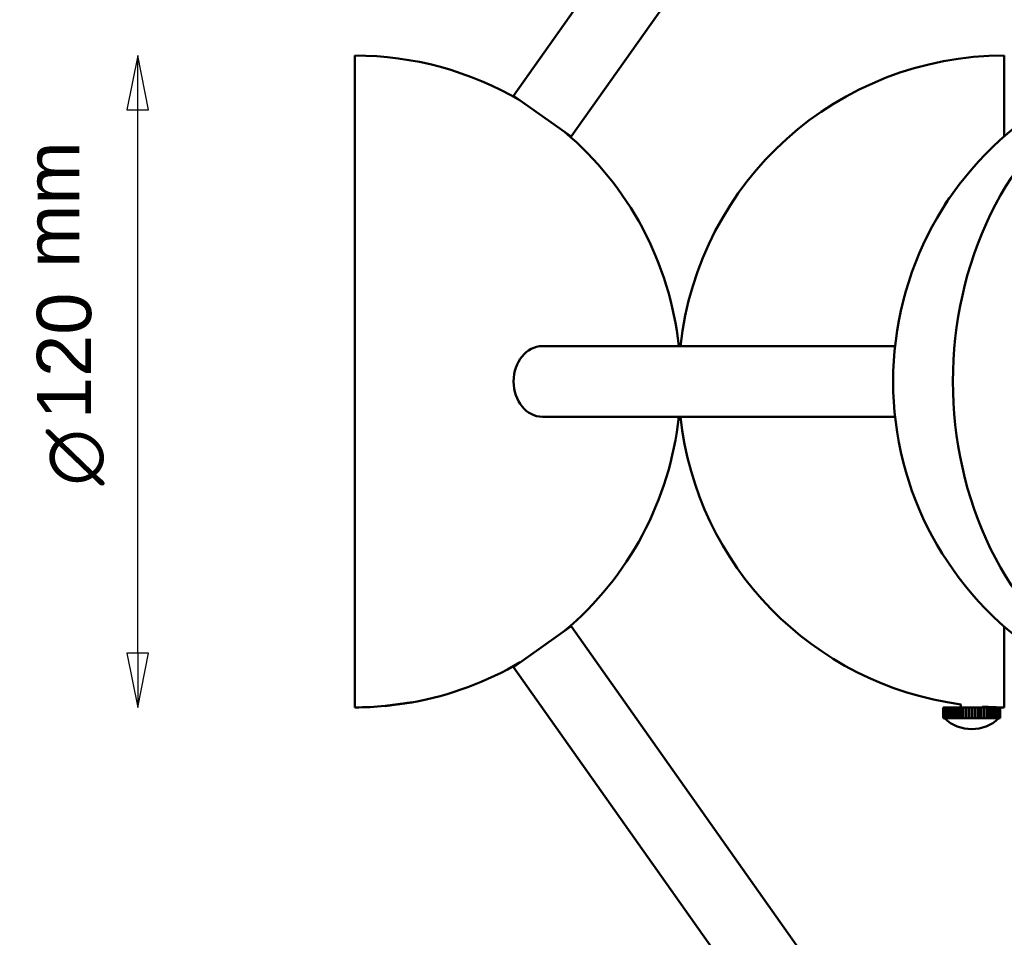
# Model space of a CAD drawing. Header units: millimetres. Extents: x 274 to 1648, y 34 to 1112.
# Tile 12 of 14: x 954 to 1135, y 718 to 886. Entities that reach past the tile are written whole.
import ezdxf

# ---------------------------------------------------------------- set-up
doc = ezdxf.new("R2010")
doc.units = ezdxf.units.MM
doc.header["$LTSCALE"] = 4
for name, color, linetype, lineweight in [('Symbol (ISO)', 7, 'Continuous', 25), ('Widoczne (ISO)', 7, 'Continuous', 50), ('Wymiar (ISO)', 7, 'Continuous', 25)]:
    doc.layers.add(name, color=color, linetype=linetype, lineweight=lineweight)
doc.styles.add('Styl tekstu33', font='AIGDT___.TTF')
doc.styles.add('Tekst notatki (ISO)', font='arial.ttf')

msp = doc.modelspace()

# ---------------------------------------------------------------- linework, layer by layer
at = {"layer": 'Widoczne (ISO)'}
for p, q in [((1135.03, 999.79), (1044.96, 872.42)), ((1145.64, 992.29), (1055.58, 864.91)), ((1015.75, 879.85), (1015.75, 759.85)), ((1135.33, 864.99), (1135.33, 879.85)), ((1044.96, 872.42), (1055.58, 864.91)), ((1124.31, 852.17), (1124.36, 852.32)), ((1124.4, 852.31), (1124.36, 852.32)), ((1124.37, 852.36), (1124.56, 852.76)), ((1124.42, 852.34), (1124.37, 852.36)), ((1124.37, 852.31), (1124.37, 852.36)), ((1124.67, 852.72), (1124.56, 852.76)), ((1124.58, 852.8), (1124.82, 853.18)), ((1124.68, 852.75), (1124.58, 852.8)), ((1124.58, 852.75), (1124.58, 852.8)), ((1124.93, 853.13), (1124.82, 853.18)), ((1124.85, 853.22), (1125.13, 853.58)), ((1124.95, 853.15), (1124.85, 853.22)), ((1124.85, 853.17), (1124.85, 853.22)), ((1125.2, 853.53), (1125.13, 853.58)), ((1125.16, 853.61), (1125.48, 853.94)), ((1125.22, 853.56), (1125.16, 853.61)), ((1125.16, 853.56), (1125.16, 853.61)), ((1125.48, 853.94), (1125.48, 853.94)), ((1115.21, 826.35), (1050.27, 826.35)), ((1115.21, 813.35), (1050.27, 813.35)), ((1055.58, 774.78), (1044.96, 767.27)), ((1145.64, 647.41), (1055.58, 774.78)), ((1135.33, 759.85), (1135.33, 774.71)), ((1135.03, 639.9), (1044.96, 767.27)), ((1124.08, 759.85), (1124.08, 759.85)), ((1124.08, 757.85), (1124.08, 759.85)), ((1124.08, 759.85), (1124.08, 757.85)), ((1124.11, 759.85), (1124.08, 759.85)), ((1124.12, 759.85), (1124.11, 759.85)), ((1124.11, 757.85), (1124.11, 759.85)), ((1124.12, 759.85), (1124.12, 757.85)), ((1124.21, 759.85), (1124.12, 759.85)), ((1124.22, 759.85), (1124.21, 759.85)), ((1124.21, 757.85), (1124.21, 759.85)), ((1124.22, 759.85), (1124.22, 757.85)), ((1124.36, 759.85), (1124.22, 759.85)), ((1124.37, 759.85), (1124.36, 759.85)), ((1124.36, 757.85), (1124.36, 759.85)), ((1124.37, 759.85), (1124.37, 757.85)), ((1124.56, 759.85), (1124.37, 759.85)), ((1124.58, 759.85), (1124.56, 759.85)), ((1124.56, 757.85), (1124.56, 759.85)), ((1124.58, 759.85), (1124.58, 757.85)), ((1124.82, 759.85), (1124.58, 759.85)), ((1124.85, 759.85), (1124.82, 759.85)), ((1124.82, 757.85), (1124.82, 759.85)), ((1124.85, 759.85), (1124.85, 757.85)), ((1125.13, 759.85), (1124.85, 759.85)), ((1125.16, 759.85), (1125.13, 759.85)), ((1125.13, 757.85), (1125.13, 759.85)), ((1125.16, 759.85), (1125.16, 757.85)), ((1125.48, 759.85), (1125.16, 759.85)), ((1125.51, 759.85), (1125.48, 759.85)), ((1125.48, 757.85), (1125.48, 759.85)), ((1125.51, 759.85), (1125.51, 757.85)), ((1125.87, 759.85), (1125.51, 759.85)), ((1125.91, 759.85), (1125.87, 759.85)), ((1125.87, 757.85), (1125.87, 759.85)), ((1125.91, 759.85), (1125.91, 757.85)), ((1126.31, 759.85), (1125.91, 759.85)), ((1126.35, 759.85), (1126.31, 759.85)), ((1126.31, 757.85), (1126.31, 759.85)), ((1126.35, 759.85), (1126.35, 757.85)), ((1126.77, 759.85), (1126.35, 759.85)), ((1126.81, 759.85), (1126.77, 759.85)), ((1126.77, 757.85), (1126.77, 759.85)), ((1126.81, 759.85), (1126.81, 757.85)), ((1127.26, 759.85), (1126.81, 759.85)), ((1127.31, 759.85), (1127.26, 759.85)), ((1127.26, 757.85), (1127.26, 759.85)), ((1127.31, 759.85), (1127.31, 757.85)), ((1127.78, 759.85), (1127.31, 759.85)), ((1127.33, 759.85), (1127.33, 760.38)), ((1127.83, 759.85), (1127.78, 759.85)), ((1127.78, 757.85), (1127.78, 759.85)), ((1127.83, 759.85), (1127.83, 757.85)), ((1128.31, 759.85), (1127.83, 759.85)), ((1128.36, 759.85), (1128.31, 759.85)), ((1128.31, 757.85), (1128.31, 759.85)), ((1128.36, 759.85), (1128.36, 757.85)), ((1128.86, 759.85), (1128.36, 759.85)), ((1128.89, 759.85), (1128.86, 759.85)), ((1128.86, 757.85), (1128.86, 759.85)), ((1128.89, 757.85), (1128.89, 759.85)), ((1128.91, 759.85), (1128.89, 759.85)), ((1128.91, 759.85), (1128.91, 757.85)), ((1129.41, 759.85), (1128.91, 759.85)), ((1129.42, 759.85), (1129.41, 759.85)), ((1129.41, 757.85), (1129.41, 759.85)), ((1129.42, 757.85), (1129.42, 759.85)), ((1129.44, 759.85), (1129.42, 759.85)), ((1129.44, 759.85), (1129.44, 757.85)), ((1129.44, 759.85), (1129.46, 759.85)), ((1129.46, 759.85), (1129.46, 757.85)), ((1129.96, 759.85), (1129.46, 759.85)), ((1129.96, 759.85), (1129.96, 757.85)), ((1129.96, 759.85), (1130.01, 759.85)), ((1129.96, 757.85), (1129.96, 759.85)), ((1129.96, 759.85), (1129.96, 759.85)), ((1130.01, 759.85), (1130.01, 757.85)), ((1130.5, 759.85), (1130.01, 759.85)), ((1130.5, 759.85), (1130.55, 759.85)), ((1130.5, 757.85), (1130.5, 759.85)), ((1130.55, 759.85), (1130.55, 757.85)), ((1131.03, 759.85), (1130.55, 759.85)), ((1131.03, 759.85), (1131.08, 759.85)), ((1131.03, 757.85), (1131.03, 759.85)), ((1131.08, 759.85), (1131.08, 757.85)), ((1131.54, 759.85), (1131.08, 759.85)), ((1131.33, 759.85), (1131.33, 759.98)), ((1131.54, 759.85), (1131.59, 759.85)), ((1131.54, 757.85), (1131.54, 759.85)), ((1131.59, 759.85), (1131.59, 757.85)), ((1132.03, 759.85), (1131.59, 759.85)), ((1132.03, 759.85), (1132.07, 759.85)), ((1132.03, 757.85), (1132.03, 759.85)), ((1132.07, 759.85), (1132.07, 757.85)), ((1132.48, 759.85), (1132.07, 759.85)), ((1132.48, 759.85), (1132.52, 759.85)), ((1132.48, 757.85), (1132.48, 759.85)), ((1132.52, 759.85), (1132.52, 757.85)), ((1132.91, 759.85), (1132.52, 759.85)), ((1132.91, 759.85), (1132.94, 759.85)), ((1132.91, 757.85), (1132.91, 759.85)), ((1132.94, 759.85), (1132.94, 757.85)), ((1133.29, 759.85), (1132.94, 759.85)), ((1133.29, 759.85), (1133.32, 759.85)), ((1133.29, 757.85), (1133.29, 759.85)), ((1133.32, 759.85), (1133.32, 757.85)), ((1133.63, 759.85), (1133.32, 759.85)), ((1133.63, 759.85), (1133.66, 759.85)), ((1133.63, 757.85), (1133.63, 759.85)), ((1133.66, 759.85), (1133.66, 757.85)), ((1133.92, 759.85), (1133.66, 759.85)), ((1133.92, 759.85), (1133.95, 759.85)), ((1133.92, 757.85), (1133.92, 759.85)), ((1133.95, 759.85), (1133.95, 757.85)), ((1134.16, 759.85), (1133.95, 759.85)), ((1134.16, 759.85), (1134.18, 759.85)), ((1134.16, 757.85), (1134.16, 759.85)), ((1134.18, 759.85), (1134.18, 757.85)), ((1134.35, 759.85), (1134.18, 759.85)), ((1134.35, 759.85), (1134.37, 759.85)), ((1134.35, 757.85), (1134.35, 759.85)), ((1134.37, 759.85), (1134.37, 757.85)), ((1134.49, 759.85), (1134.37, 759.85)), ((1134.49, 759.85), (1134.5, 759.85)), ((1134.49, 757.85), (1134.49, 759.85)), ((1134.5, 759.85), (1134.5, 757.85)), ((1134.57, 759.85), (1134.5, 759.85)), ((1134.57, 759.85), (1134.57, 757.85)), ((1134.57, 759.85), (1134.57, 759.85)), ((1134.59, 759.85), (1134.57, 759.85)), ((1134.57, 757.85), (1134.57, 759.85)), ((1134.59, 757.85), (1134.59, 759.85)), ((1124.08, 757.85), (1124.08, 757.85)), ((1124.08, 757.85), (1124.11, 757.85)), ((1124.12, 757.85), (1124.11, 757.85)), ((1124.12, 757.85), (1124.21, 757.85)), ((1124.22, 757.85), (1124.21, 757.85)), ((1124.22, 757.85), (1124.36, 757.85)), ((1124.37, 757.85), (1124.36, 757.85)), ((1124.37, 757.85), (1124.56, 757.85)), ((1124.58, 757.85), (1124.56, 757.85)), ((1124.58, 757.85), (1124.82, 757.85)), ((1124.85, 757.85), (1124.82, 757.85)), ((1124.85, 757.85), (1125.13, 757.85)), ((1125.16, 757.85), (1125.13, 757.85)), ((1125.16, 757.85), (1125.48, 757.85)), ((1125.51, 757.85), (1125.48, 757.85)), ((1125.51, 757.85), (1125.87, 757.85)), ((1125.91, 757.85), (1125.87, 757.85)), ((1125.91, 757.85), (1126.31, 757.85)), ((1126.35, 757.85), (1126.31, 757.85)), ((1126.35, 757.85), (1126.77, 757.85)), ((1126.81, 757.85), (1126.77, 757.85)), ((1126.81, 757.85), (1127.26, 757.85)), ((1127.31, 757.85), (1127.26, 757.85)), ((1127.31, 757.85), (1127.78, 757.85)), ((1127.83, 757.85), (1127.78, 757.85)), ((1127.83, 757.85), (1128.31, 757.85)), ((1128.36, 757.85), (1128.31, 757.85)), ((1128.36, 757.85), (1128.86, 757.85)), ((1128.89, 757.85), (1128.86, 757.85)), ((1128.91, 757.85), (1128.89, 757.85)), ((1128.91, 757.85), (1129.41, 757.85)), ((1129.42, 757.85), (1129.41, 757.85)), ((1129.44, 757.85), (1129.42, 757.85)), ((1129.44, 757.85), (1129.46, 757.85)), ((1129.46, 757.85), (1129.96, 757.85)), ((1129.96, 757.85), (1130.01, 757.85)), ((1129.96, 757.85), (1129.96, 757.85)), ((1130.01, 757.85), (1130.5, 757.85)), ((1130.5, 757.85), (1130.55, 757.85)), ((1130.55, 757.85), (1131.03, 757.85)), ((1131.03, 757.85), (1131.08, 757.85)), ((1131.08, 757.85), (1131.54, 757.85)), ((1131.54, 757.85), (1131.59, 757.85)), ((1131.59, 757.85), (1132.03, 757.85)), ((1132.03, 757.85), (1132.07, 757.85)), ((1132.07, 757.85), (1132.48, 757.85)), ((1132.48, 757.85), (1132.52, 757.85)), ((1132.52, 757.85), (1132.91, 757.85)), ((1132.91, 757.85), (1132.94, 757.85)), ((1132.94, 757.85), (1133.29, 757.85)), ((1133.29, 757.85), (1133.32, 757.85)), ((1133.32, 757.85), (1133.63, 757.85)), ((1133.63, 757.85), (1133.66, 757.85)), ((1133.66, 757.85), (1133.92, 757.85)), ((1133.92, 757.85), (1133.95, 757.85)), ((1133.95, 757.85), (1134.16, 757.85)), ((1134.16, 757.85), (1134.18, 757.85)), ((1134.18, 757.85), (1134.35, 757.85)), ((1134.35, 757.85), (1134.37, 757.85)), ((1134.37, 757.85), (1134.49, 757.85)), ((1134.49, 757.85), (1134.5, 757.85)), ((1134.5, 757.85), (1134.57, 757.85)), ((1134.57, 757.85), (1134.57, 757.85)), ((1134.57, 757.85), (1134.59, 757.85))]:
    msp.add_line(p, q, dxfattribs=at)
for centre, radius, start, end in [((1015.75, 819.85), 60, 59.5158, 90), ((1135.33, 819.85), 60, 90, 173.7808), ((1174.86, 819.85), 60, 123.277, 236.7272), ((1015.75, 819.85), 60, 6.2192, 49.9554), ((1015.75, 819.85), 60, 310.0446, 353.7808), ((1135.33, 819.85), 60, 186.2192, 262.3377), ((1015.75, 819.85), 60, 280.0384, 300.4842), ((1015.75, 819.85), 60, 270, 275.2993), ((1135.33, 819.85), 60, 266.1774, 270), ((1129.33, 763.1), 7.25, 226.3972, 313.6028)]:
    msp.add_arc(centre, radius, start, end, dxfattribs=at)
for centre, major_axis, start_param, end_param in [((1174.86, 819.85), (0, 60), 6.236817, 9.471146), ((1050.27, 819.85), (0, -6.5), 3.141593, 6.283185)]:
    msp.add_ellipse(centre, major_axis=major_axis, ratio=0.816497, start_param=start_param, end_param=end_param, dxfattribs=at)
for points, knots in [([(1021.29, 760.1), (1021.29, 760.1), (1021.3, 760.1), (1021.38, 760.11), (1021.5, 760.13), (1021.85, 760.18), (1022.08, 760.21), (1022.33, 760.24)], [1.2618896, 1.2618896, 1.2618896, 1.2618896, 1.3025324, 1.3025324, 1.395481, 1.395481, 1.4884295, 1.4884295, 1.4884295, 1.4884295]), ([(1022.33, 760.24), (1022.58, 760.28), (1022.89, 760.32), (1023.53, 760.4), (1023.86, 760.45), (1024.47, 760.53), (1024.78, 760.57), (1025.34, 760.65), (1025.58, 760.68), (1025.93, 760.73), (1026.07, 760.75), (1026.19, 760.76), (1026.21, 760.77), (1026.21, 760.77)], [0, 0, 0, 0, 0.0933353, 0.0933353, 0.1866705, 0.1866705, 0.2798485, 0.2798485, 0.3730265, 0.3730265, 0.4656706, 0.4656706, 0.5176748, 0.5176748, 0.5176748, 0.5176748])]:
    msp.add_open_spline(points, degree=3, knots=knots, dxfattribs=at)
at = {"layer": 'Wymiar (ISO)'}
for p, q in [((975.75, 879.85), (973.75, 869.85)), ((975.75, 869.85), (975.75, 879.85)), ((977.75, 869.85), (975.75, 879.85)), ((973.75, 869.85), (977.75, 869.85)), ((975.75, 769.85), (975.75, 869.85)), ((973.75, 769.85), (975.75, 759.85)), ((977.75, 769.85), (973.75, 769.85)), ((975.75, 769.85), (975.75, 759.85)), ((975.75, 759.85), (977.75, 769.85))]:
    msp.add_line(p, q, dxfattribs=at)
at = {"layer": 'Wymiar (ISO)', "flags": 128}
for points in [[(977.75, 869.85), (975.75, 879.85), (973.75, 869.85), (977.75, 869.85)], [(973.75, 769.85), (975.75, 759.85), (977.75, 769.85), (973.75, 769.85)]]:
    msp.add_lwpolyline(points, dxfattribs=at)
at = {"layer": 'Wymiar (ISO)'}
for points in [[(977.75, 869.85), (975.75, 879.85), (973.75, 869.85), (977.75, 869.85)], [(973.75, 769.85), (975.75, 759.85), (977.75, 769.85), (973.75, 769.85)]]:
    msp.add_solid(points, dxfattribs=at)

# ---------------------------------------------------------------- texts
at = {"layer": 'Symbol (ISO)', "insert": (954.98, 840.77), "char_height": 10, "width": 27.7148, "attachment_point": 1, "rotation": 90, "style": 'Tekst notatki (ISO)'}
msp.add_mtext('\\fArial|b0|i0;mm', dxfattribs=at)
at = {"layer": 'Wymiar (ISO)', "char_height": 10, "attachment_point": 7, "rotation": 90}
for s, insert, style in [('120', (967.31, 812.91), 'Tekst notatki (ISO)'), ('\\fAIGDT|b0|i0|p0;n', (969.65, 800.69), 'Styl tekstu33')]:
    msp.add_mtext(s, dxfattribs=dict(at, insert=insert, style=style))

doc.saveas('drawing.dxf')
